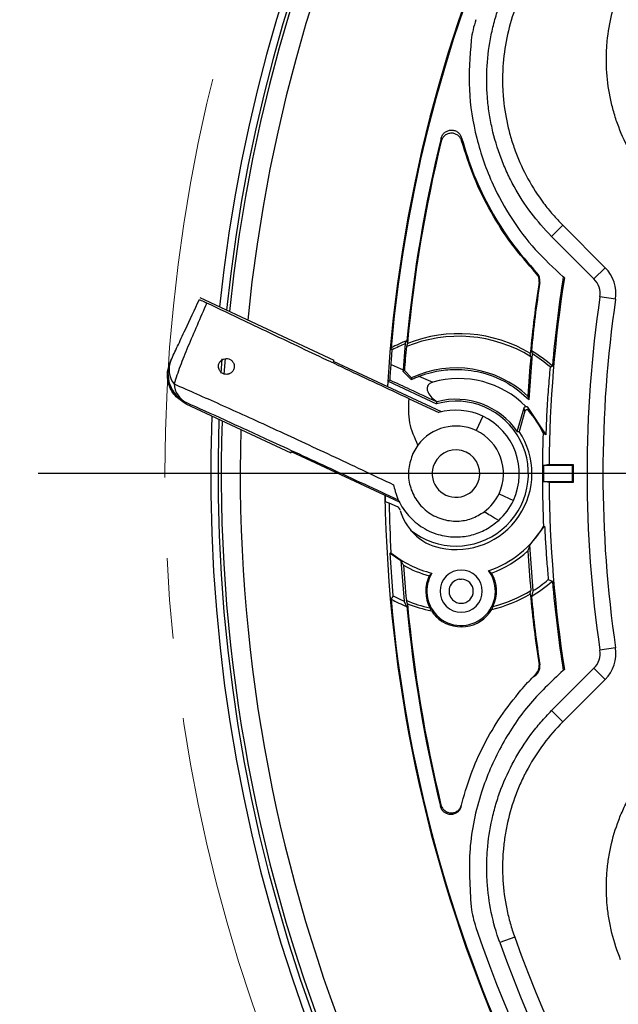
# Model space of a CAD drawing. Header units: millimetres. Extents: x 0 to 594, y 0 to 420.
# Tile 26 of 43: x 343 to 362, y 251 to 282. Entities that reach past the tile are written whole.
import ezdxf

# ---------------------------------------------------------------- set-up
doc = ezdxf.new("R2010")
doc.units = ezdxf.units.MM
doc.linetypes.add('CENTERX2', pattern=[20.32, 12.7, -2.54, 2.54, -2.54])
doc.layers.add('SLD-0', color=7, linetype='Continuous')
doc.styles.add('SLDTEXTSTYLE0', font='TXT', dxfattribs={"width": 0.75})
doc.dimstyles.new('SLDDIMSTYLE3', dxfattribs={"dimtxt": 3.5, "dimasz": 3.2, "dimexe": 0, "dimexo": 0.0625, "dimgap": 0.875, "dimtad": 1, "dimdec": 1, "dimlfac": 3, "dimrnd": 1e-09, "dimzin": 12, "dimdsep": 46, "dimtxsty": 'SLDTEXTSTYLE0', "dimsah": 1, "dimcen": 0.09, "dimadec": 0, "dimazin": 3, "dimtfac": 1, "dimtdec": 1, "dimtofl": 0, "dimtmove": 0, "dimatfit": 3, "dimfxl": 1, "dimfrac": 2, "dimtolj": 1, "dimtzin": 12, "dimarcsym": 0})

# ---------------------------------------------------------------- blocks, each defined once
blk = doc.blocks.new('_D_6')
at = {"layer": 'SLD-0', "color": 7, "transparency": 16777216}
for p, q in [((398.255, 319.301), (333.173, 319.301)), ((334.173, 215.744), (334.173, 319.301)), ((322.35, 273.341), (322.35, 274.407)), ((322.35, 274.407), (327.906, 274.407)), ((327.906, 274.407), (327.906, 273.341)), ((322.35, 261.704), (322.35, 260.637)), ((327.906, 260.637), (327.906, 261.704)), ((322.35, 260.637), (327.906, 260.637)), ((398.255, 215.744), (333.173, 215.744))]:
    blk.add_line(p, q, dxfattribs=at)
for points in [[(334.173, 319.301), (333.623, 316.101), (334.723, 316.101)], [(334.173, 215.744), (334.723, 218.944), (333.623, 218.944)]]:
    blk.add_solid(points, dxfattribs=at)
at = {"layer": 'SLD-0', "color": 7, "transparency": 16777216, "char_height": 3.5, "attachment_point": 1, "rotation": 90, "style": 'SLDTEXTSTYLE0'}
for s, insert in [('310.7', (329.662, 264.343)), ('12.23', (323.394, 261.704)), ('%%c', (329.662, 259.064))]:
    blk.add_mtext(s, dxfattribs=dict(at, insert=insert))
blk = doc.blocks.new('SW_CENTERMARKSYMBOL_1')
at = {"layer": 'SLD-0', "color": 0}
blk.add_line((-1.667, 0), (-55.777, 0), dxfattribs=at)

msp = doc.modelspace()

# ---------------------------------------------------------------- linework, layer by layer
at = {"color": 7, "linetype": 'Continuous', "lineweight": 25}
for p, q in [((360.041, 275.358), (359.688, 275.004)), ((360.041, 275.358), (361.38, 274.019)), ((361.026, 273.666), (359.688, 275.004)), ((360.092, 273.7), (360.056, 273.733)), ((361.38, 274.019), (361.026, 273.666)), ((359.316, 273.555), (359.291, 273.559)), ((352.817, 271.093), (348.587, 273.065)), ((361.709, 273.025), (361.215, 273.098)), ((355.068, 271.622), (354.996, 270.801)), ((358.978, 269.859), (359.081, 271.296)), ((349.255, 270.69), (349.286, 271.143)), ((349.353, 270.66), (349.387, 271.154)), ((352.801, 271.059), (352.817, 271.093)), ((356.21, 269.469), (352.801, 271.059)), ((354.62, 270.961), (354.996, 270.801)), ((354.996, 270.801), (354.992, 270.753)), ((354.992, 270.753), (355.254, 270.489)), ((355.264, 270.545), (355.039, 270.771)), ((354.517, 270.259), (354.528, 270.436)), ((354.528, 270.436), (356.054, 269.724)), ((355.495, 270.592), (355.935, 270.408)), ((348.151, 269.764), (348.134, 269.727)), ((348.134, 269.727), (351.457, 268.178)), ((355.189, 269.881), (356.122, 269.446)), ((356.073, 269.791), (356.06, 269.787)), ((358.605, 268.845), (358.819, 269.593)), ((358.843, 269.488), (358.662, 268.854)), ((358.932, 269.62), (359.504, 268.741)), ((357.514, 269.335), (357.302, 268.882)), ((351.457, 268.178), (351.473, 268.212)), ((354.883, 266.622), (351.473, 268.212)), ((355.468, 268.421), (355.309, 268.156)), ((360.339, 267.772), (359.434, 267.772)), ((359.609, 267.807), (360.374, 267.807)), ((359.434, 267.272), (360.339, 267.272)), ((360.374, 267.237), (359.609, 267.237)), ((354.442, 266.645), (354.555, 266.592)), ((354.82, 266.469), (354.555, 266.592)), ((358.028, 266.888), (358.481, 266.677)), ((359.006, 265.26), (359.468, 265.865)), ((359.106, 263.828), (359.006, 265.26)), ((354.594, 265.016), (354.925, 264.775)), ((354.685, 263.663), (354.594, 265.016)), ((354.925, 264.775), (355.029, 263.498)), ((357.79, 264.383), (357.699, 264.459)), ((355.909, 264.381), (355.825, 264.297)), ((356.065, 263.045), (356.035, 263.015)), ((361.709, 262.019), (361.215, 261.947)), ((359.291, 261.486), (359.316, 261.489)), ((359.688, 260.041), (361.026, 261.379)), ((360.092, 261.344), (360.056, 261.312)), ((361.38, 261.025), (361.026, 261.379)), ((361.38, 261.025), (360.041, 259.687)), ((360.041, 259.687), (359.688, 260.041)), ((358.522, 252.893), (358.052, 252.724))]:
    msp.add_line(p, q, dxfattribs=at)
at = {"color": 7, "linetype": 'Continuous', "lineweight": 25, "flags": 128}
for points in [[(356.203, 278.008), (356.202, 278.064), (356.202, 278.107)], [(356.847, 278.114), (356.848, 278.061), (356.848, 278.019)], [(359.222, 273.854), (359.212, 273.845), (359.204, 273.837)], [(355.068, 271.622), (355.096, 271.675), (355.118, 271.716)], [(355.135, 271.629), (355.116, 271.572), (355.101, 271.528)], [(354.656, 271.427), (354.636, 271.46), (354.62, 271.486)], [(359.031, 271.21), (359.023, 271.268), (359.016, 271.314)], [(359.049, 271.396), (359.067, 271.34), (359.081, 271.296)], [(355.039, 270.771), (355.013, 270.761), (354.992, 270.753)], [(359.64, 270.888), (359.681, 270.904), (359.712, 270.917)], [(354.583, 270.468), (354.552, 270.45), (354.528, 270.436)], [(355.264, 270.545), (355.259, 270.514), (355.254, 270.489)], [(356.06, 269.787), (356.057, 269.752), (356.054, 269.724)], [(358.843, 269.488), (358.83, 269.547), (358.819, 269.593)], [(358.605, 268.845), (358.637, 268.85), (358.662, 268.854)], [(359.609, 267.807), (359.511, 267.788), (359.434, 267.772)], [(360.374, 267.807), (360.354, 267.788), (360.339, 267.772)], [(359.609, 267.237), (359.511, 267.257), (359.434, 267.272)], [(360.374, 267.237), (360.354, 267.257), (360.339, 267.272)], [(354.442, 266.645), (354.44, 266.738), (354.439, 266.829)], [(359.433, 265.848), (359.453, 265.857), (359.468, 265.865)], [(354.615, 265.026), (354.603, 265.02), (354.594, 265.016)], [(359.584, 264.18), (359.656, 264.151), (359.712, 264.128)], [(359.016, 263.731), (359.025, 263.789), (359.031, 263.835)], [(359.106, 263.828), (359.074, 263.727), (359.049, 263.648)], [(354.685, 263.663), (354.648, 263.605), (354.62, 263.559)], [(355.118, 263.328), (355.068, 263.423), (355.029, 263.498)], [(355.135, 263.415), (355.116, 263.472), (355.101, 263.517)], [(356.182, 257.017), (356.189, 257.046), (356.195, 257.069)]]:
    msp.add_lwpolyline(points, dxfattribs=at)
at = {"color": 7, "linetype": 'Continuous', "lineweight": 25}
for centre, radius, start, end in [((399.255, 267.522), 50.333, 91.9896, 174.0027), ((399.255, 267.522), 50.1, 91.9896, 174.0946), ((399.255, 267.522), 50, 88.0867, 174.1343), ((399.255, 267.522), 49.4, 88.3836, 174.3759), ((399.255, 267.522), 44.835, 90.8777, 176.493), ((399.255, 267.522), 44.811, 95.0746, 174.9254), ((360.453, 280.768), 3.333, 161.1518, 172.5953), ((399.255, 267.522), 44.335, 166.1871, 174.5716), ((399.255, 267.522), 44.311, 166.311, 174.682), ((358.962, 273.609), 0.333, 351.41, 43.2926), ((358.962, 273.609), 0.358, 351.41, 43.2546), ((399.255, 267.522), 39.688, 170.9974, 175.0937), ((360.555, 273.194), 1.167, 351.6619, 45), ((399.255, 267.522), 40.417, 171.41, 174.6171), ((399.255, 267.522), 40.392, 171.41, 174.4966), ((399.255, 267.522), 39.647, 171.0354, 179.5883), ((360.555, 273.194), 0.667, 351.6619, 45), ((399.255, 267.522), 38.447, 171.6619, 188.3381), ((399.255, 267.522), 37.947, 171.6619, 188.3381), ((356.755, 267.522), 4.415, 59.1848, 111.5264), ((356.755, 267.522), 4.502, 111.3119, 118.3092), ((356.755, 267.522), 4.433, 112.3628, 118.2556), ((356.755, 267.522), 4.333, 58.3098, 112.4354), ((399.255, 267.522), 44.335, 174.8167, 175.798), ((356.755, 267.522), 4.502, 48.9348, 59.3671), ((356.755, 267.522), 4.433, 49.3858, 58.3527), ((348.574, 270.67), 1, 155.0011, 245.0011), ((348.36, 270.806), 0.75, 157.5289, 217.4193), ((399.255, 267.522), 40.392, 174.7624, 176.5326), ((356.669, 267.522), 3.333, 47.1288, 114.9162), ((348.493, 270.409), 0.731, 184.6043, 242.1039), ((356.755, 267.522), 3, 44.9401, 105.8496), ((356.669, 267.522), 2.286, 231.1648, 105.5887), ((356.669, 267.522), 2.345, 34.3417, 104.7105), ((356.669, 267.522), 2, 65, 105.8656), ((356.669, 267.522), 3.034, 24.9765, 41.0149), ((399.255, 267.522), 50.333, 177.925, 264.0027), ((399.255, 267.522), 50.1, 178.0379, 264.0946), ((399.255, 267.522), 50, 178.0867, 225), ((356.669, 267.522), 2, 335, 65), ((399.255, 267.522), 49.4, 178.3836, 225), ((356.669, 267.522), 1.5, 65, 143.177), ((356.669, 267.522), 2.398, 257.9984, 33.7517), ((356.669, 267.522), 1.5, 335, 65), ((399.255, 267.522), 39.857, 178.1582, 182.4076), ((356.669, 267.522), 0.75, 335, 155), ((356.669, 267.522), 0.75, 155, 335), ((399.255, 267.522), 39.822, 179.6403, 180.3597), ((399.255, 267.522), 38.917, 179.6319, 180.3681), ((399.255, 267.522), 38.882, 179.5802, 180.4198), ((399.255, 267.522), 39.647, 180.4117, 188.9648), ((399.255, 267.522), 44.835, 180.8777, 225), ((399.255, 267.522), 44.709, 181.1917, 183.2002), ((356.669, 267.522), 1.5, 306.5639, 335), ((356.669, 267.522), 2, 312.4404, 335), ((354.75, 266.318), 0.167, 15.4879, 65), ((356.517, 266.807), 1.667, 195.4879, 225), ((356.669, 267.522), 3.232, 288.5858, 328.8007), ((356.517, 266.807), 1.667, 225, 257.9984), ((356.669, 267.522), 3.232, 230.553, 256.4142), ((356.669, 267.522), 3.333, 289.6562, 312.8712), ((399.255, 267.522), 40.392, 183.4674, 185.2376), ((356.669, 267.522), 3.333, 240.243, 255.3438), ((399.255, 267.522), 44.335, 183.7424, 185.1833), ((356.831, 263.811), 1.083, 225, 36.7434), ((356.831, 263.811), 0.667, 315, 135), ((356.831, 263.811), 1.117, 154.1676, 208.0367), ((356.831, 263.811), 1.083, 148.2566, 225), ((356.831, 263.811), 0.667, 135, 315), ((356.831, 263.811), 0.383, 97.3096, 225), ((356.669, 267.522), 3.333, 271.9475, 273.0525), ((356.831, 263.811), 0.383, 45, 87.6904), ((356.831, 263.811), 1.117, 334.307, 30.8324), ((356.755, 267.522), 4.502, 300.6329, 311.0652), ((356.755, 267.522), 4.379, 302.4742, 310.2528), ((399.255, 267.522), 39.688, 184.9063, 189.0027), ((356.831, 263.811), 0.383, 225, 45), ((356.755, 267.522), 4.333, 284.4669, 301.6902), ((399.255, 267.522), 44.811, 185.0746, 225), ((356.755, 267.522), 4.502, 241.6908, 248.6881), ((356.755, 267.522), 4.379, 241.7884, 246.7846), ((356.755, 267.522), 4.333, 247.5646, 257.8768), ((356.755, 267.522), 4.415, 283.6377, 300.8152), ((399.255, 267.522), 40.417, 185.3829, 188.59), ((399.255, 267.522), 40.392, 185.5034, 188.59), ((399.255, 267.522), 44.335, 185.4284, 193.7068), ((399.255, 267.522), 44.311, 185.318, 193.6458), ((356.755, 267.522), 4.415, 248.4736, 258.7059), ((356.831, 263.811), 1.125, 213.2939, 225), ((356.831, 263.811), 1.125, 225, 329.0498), ((360.555, 261.85), 0.667, 315, 8.3381), ((360.555, 261.85), 1.167, 315, 8.3381), ((358.962, 261.436), 0.358, 293.864, 8.59), ((358.962, 261.436), 0.333, 315, 8.59), ((360.453, 254.277), 3.333, 187.3863, 198.8479), ((399.255, 267.522), 44.333, 198.8479, 225), ((399.255, 267.522), 43.78, 199.7563, 250.2436), ((399.255, 267.522), 43.28, 199.7563, 250.2436)]:
    msp.add_arc(centre, radius, start, end, dxfattribs=at)
for points, knots in [([(363.172, 276.348), (362.963, 276.558), (362.77, 276.781), (362.418, 277.257), (362.261, 277.506), (361.986, 278.021), (361.868, 278.288), (361.719, 278.703), (361.674, 278.844), (361.596, 279.129), (361.562, 279.272), (361.476, 279.703), (361.441, 279.992), (361.419, 280.431), (361.417, 280.577), (361.424, 280.872), (361.433, 281.02), (361.475, 281.459), (361.525, 281.747), (361.666, 282.314), (361.756, 282.593), (361.869, 282.867)], [0, 0, 0, 0, 0.125, 0.125, 0.25, 0.25, 0.375, 0.375, 0.4375, 0.4375, 0.5, 0.5, 0.625, 0.625, 0.6875, 0.6875, 0.75, 0.75, 0.875, 0.875, 1, 1, 1, 1]), ([(359.688, 275.004), (359.453, 275.239), (359.237, 275.488), (358.843, 276.013), (358.665, 276.288), (358.427, 276.722), (358.352, 276.87), (358.213, 277.172), (358.149, 277.324), (357.975, 277.785), (357.881, 278.099), (357.773, 278.58), (357.742, 278.742), (357.693, 279.069), (357.674, 279.234), (357.635, 279.729), (357.63, 280.386), (357.716, 281.038), (357.816, 281.525), (357.855, 281.687), (357.945, 282.006), (357.996, 282.164), (358.052, 282.321)], [0, 0, 0, 0, 0.125, 0.125, 0.25, 0.25, 0.3125, 0.3125, 0.375, 0.375, 0.5, 0.5, 0.5625, 0.5625, 0.625, 0.625, 0.75, 0.875, 0.875, 0.9375, 0.9375, 1, 1, 1, 1]), ([(358.522, 282.152), (358.314, 281.571), (358.191, 280.974), (358.142, 280.21), (358.138, 280.055), (358.14, 279.747), (358.16, 279.288), (358.228, 278.836), (358.328, 278.39), (358.366, 278.242), (358.454, 277.948), (358.503, 277.801), (358.666, 277.37), (358.794, 277.093), (359.087, 276.559), (359.252, 276.302), (359.528, 275.933), (359.625, 275.813), (359.827, 275.58), (359.932, 275.467), (360.041, 275.358)], [0, 0, 0, 0, 0.25, 0.25, 0.3125, 0.3125, 0.375, 0.5, 0.5, 0.5625, 0.5625, 0.625, 0.625, 0.75, 0.75, 0.875, 0.875, 0.9375, 0.9375, 1, 1, 1, 1]), ([(357.148, 281.197), (357.109, 280.678), (357.031, 279.642), (357.282, 278.094), (357.758, 276.726), (358.407, 275.555), (359.148, 274.57), (359.753, 274.012), (360.056, 273.733)], [0, 0, 0, 0, 0.186732, 0.372278, 0.559015, 0.704819, 0.852087, 1, 1, 1, 1]), ([(356.202, 278.107), (356.214, 278.142), (356.238, 278.212), (356.315, 278.294), (356.412, 278.348), (356.522, 278.367), (356.632, 278.35), (356.73, 278.298), (356.808, 278.218), (356.834, 278.149), (356.847, 278.114)], [0, 0, 0, 0, 0.12502, 0.249889, 0.374899, 0.499775, 0.624776, 0.74966, 0.874629, 1, 1, 1, 1]), ([(356.848, 278.019), (356.835, 278.053), (356.808, 278.122), (356.729, 278.201), (356.631, 278.252), (356.521, 278.269), (356.412, 278.249), (356.315, 278.195), (356.239, 278.113), (356.215, 278.043), (356.203, 278.008)], [0, 0, 0, 0, 0.125023, 0.24988, 0.374892, 0.499759, 0.624761, 0.749638, 0.874601, 1, 1, 1, 1]), ([(356.847, 278.114), (356.967, 277.723), (357.207, 276.94), (357.749, 275.832), (358.406, 274.785), (358.95, 274.164), (359.222, 273.854)], [0, 0, 0, 0, 0.248971, 0.497959, 0.748971, 1, 1, 1, 1]), ([(359.204, 273.837), (358.938, 274.14), (358.406, 274.745), (357.756, 275.77), (357.213, 276.859), (356.97, 277.632), (356.848, 278.019)], [0, 0, 0, 0, 0.2492907, 0.4986017, 0.7492906, 1, 1, 1, 1]), ([(347.668, 271.093), (347.734, 271.235), (347.866, 271.518), (348.165, 272.161), (348.414, 272.694), (348.566, 273.019)], [0, 0, 0, 0, 0.281567, 0.561013, 1, 1, 1, 1]), ([(348.8, 272.903), (348.695, 272.667), (348.486, 272.193), (348.2, 271.519), (347.945, 270.889), (347.825, 270.532), (347.765, 270.351)], [0, 0, 0, 0, 0.247904, 0.496068, 0.745168, 1, 1, 1, 1]), ([(348.566, 273.019), (348.576, 273.013), (348.597, 273.001), (348.733, 272.936), (348.8, 272.903)], [0, 0, 0, 0, 0.500068, 1, 1, 1, 1]), ([(355.189, 269.881), (354.514, 270.199), (353.164, 270.833), (351.441, 271.647), (349.974, 272.343), (349.192, 272.717), (348.8, 272.903)], [0, 0, 0, 0, 0.279967, 0.55992, 0.779963, 1, 1, 1, 1]), ([(354.62, 270.961), (354.626, 271.049), (354.638, 271.205), (354.65, 271.359), (354.656, 271.427)], [0, 0, 0, 0, 0.559973, 1, 1, 1, 1]), ([(348.134, 269.727), (348.013, 269.803), (347.761, 269.961), (347.572, 270.348), (347.537, 270.735), (347.614, 270.952), (347.65, 271.056)], [0, 0, 0, 0, 0.270257, 0.562423, 0.789733, 1, 1, 1, 1]), ([(349.645, 270.798), (349.626, 270.769), (349.59, 270.711), (349.528, 270.676), (349.475, 270.659), (349.42, 270.65), (349.347, 270.659), (349.277, 270.692), (349.228, 270.738), (349.196, 270.783), (349.174, 270.837), (349.166, 270.897), (349.171, 270.957), (349.185, 270.991), (349.192, 271.009)], [0, 0, 0, 0, 0.124631, 0.249226, 0.295927, 0.374298, 0.498834, 0.623497, 0.690006, 0.748942, 0.812834, 0.874376, 0.934308, 1, 1, 1, 1]), ([(349.192, 271.009), (349.207, 271.034), (349.242, 271.092), (349.32, 271.139), (349.407, 271.158), (349.496, 271.147), (349.578, 271.103), (349.635, 271.036), (349.662, 270.969), (349.67, 270.909), (349.665, 270.849), (349.652, 270.815), (349.645, 270.798)], [0, 0, 0, 0, 0.108207, 0.249503, 0.374291, 0.499335, 0.640154, 0.748771, 0.813371, 0.874248, 0.934659, 1, 1, 1, 1]), ([(354.583, 270.468), (354.583, 270.47), (354.584, 270.473), (354.586, 270.501), (354.59, 270.548), (354.595, 270.62), (354.601, 270.708), (354.608, 270.799), (354.614, 270.886), (354.618, 270.936), (354.62, 270.961)], [0, 0, 0, 0, 0.128992, 0.249018, 0.377976, 0.498741, 0.623618, 0.749089, 0.869738, 1, 1, 1, 1]), ([(355.495, 270.592), (355.5, 270.594), (355.546, 270.611), (355.707, 270.668), (356.052, 270.762), (356.628, 270.832), (357.428, 270.761), (358.283, 270.45), (358.761, 270.043), (358.978, 269.859)], [0, 0, 0, 0, 0.00454, 0.039588, 0.136278, 0.289965, 0.500483, 0.774194, 1, 1, 1, 1]), ([(359.64, 270.888), (359.62, 270.655), (359.581, 270.197), (359.535, 269.491), (359.514, 268.986), (359.504, 268.741)], [0, 0, 0, 0, 0.345281, 0.68173, 1, 1, 1, 1]), ([(347.765, 270.351), (348.234, 270.145), (349.174, 269.732), (350.865, 268.962), (352.706, 268.11), (354.035, 267.482), (354.7, 267.167)], [0, 0, 0, 0, 0.250431, 0.501116, 0.75018, 1, 1, 1, 1]), ([(356.06, 269.787), (355.774, 269.919), (355.263, 270.155), (354.791, 270.372), (354.583, 270.468)], [0, 0, 0, 0, 0.559784, 1, 1, 1, 1]), ([(355.254, 270.489), (355.292, 270.506), (355.366, 270.541), (355.452, 270.575), (355.495, 270.592)], [0, 0, 0, 0, 0.498447, 1, 1, 1, 1]), ([(355.935, 270.408), (355.902, 270.396), (355.852, 270.378), (355.8, 270.33), (355.772, 270.286), (355.757, 270.236), (355.755, 270.166), (355.792, 270.048), (355.902, 269.909), (356.016, 269.83), (356.073, 269.791)], [0, 0, 0, 0, 0.125391, 0.189397, 0.250695, 0.312023, 0.376547, 0.50165, 0.750438, 1, 1, 1, 1]), ([(354.852, 266.685), (354.132, 267.019), (352.694, 267.684), (350.873, 268.522), (349.342, 269.223), (348.548, 269.583), (348.151, 269.764)], [0, 0, 0, 0, 0.279631, 0.558708, 0.779098, 1, 1, 1, 1]), ([(355.468, 268.421), (355.364, 268.652), (355.155, 269.117), (355.177, 269.626), (355.189, 269.881)], [0, 0, 0, 0, 0.497548, 1, 1, 1, 1]), ([(358.936, 269.965), (358.944, 269.946), (358.958, 269.911), (358.972, 269.875), (358.978, 269.859)], [0, 0, 0, 0, 0.56, 1, 1, 1, 1]), ([(358.819, 269.593), (358.821, 269.599), (358.826, 269.612), (358.841, 269.627), (358.858, 269.638), (358.872, 269.64), (358.878, 269.641)], [0, 0, 0, 0, 0.246447, 0.499929, 0.752048, 1, 1, 1, 1]), ([(358.958, 269.513), (358.953, 269.517), (358.945, 269.526), (358.928, 269.533), (358.911, 269.537), (358.893, 269.535), (358.876, 269.529), (358.861, 269.518), (358.85, 269.505), (358.845, 269.493), (358.843, 269.488)], [0, 0, 0, 0, 0.123294, 0.250362, 0.374815, 0.499855, 0.621942, 0.74944, 0.875199, 1, 1, 1, 1]), ([(358.878, 269.641), (358.883, 269.642), (358.892, 269.642), (358.906, 269.638), (358.92, 269.632), (358.928, 269.624), (358.932, 269.62)], [0, 0, 0, 0, 0.258964, 0.499749, 0.755518, 1, 1, 1, 1]), ([(358.932, 269.62), (358.935, 269.608), (358.94, 269.589), (358.946, 269.561), (358.952, 269.537), (358.956, 269.521), (358.958, 269.513)], [0, 0, 0, 0, 0.34, 0.56, 0.78, 1, 1, 1, 1]), ([(359.504, 268.741), (359.488, 268.753), (359.46, 268.774), (359.431, 268.794), (359.419, 268.803)], [0, 0, 0, 0, 0.5599999, 1, 1, 1, 1]), ([(355.309, 268.156), (355.254, 268), (355.144, 267.688), (355.18, 267.188), (355.339, 266.79), (355.55, 266.511), (355.747, 266.329), (355.972, 266.185), (356.3, 266.05), (356.716, 266), (357.173, 266.079), (357.433, 266.238), (357.562, 266.317)], [0, 0, 0, 0, 0.124814, 0.24961, 0.374281, 0.44026, 0.499573, 0.561853, 0.625043, 0.750181, 0.87513, 1, 1, 1, 1]), ([(354.7, 267.167), (354.714, 267.102), (354.731, 267.019), (354.757, 266.935), (354.763, 266.913), (354.765, 266.908), (354.766, 266.907), (354.766, 266.906), (354.793, 266.821), (354.893, 266.571), (355.097, 266.26), (355.374, 265.988), (355.621, 265.809), (355.894, 265.67), (356.262, 265.548), (356.698, 265.502), (357.176, 265.57), (357.625, 265.737), (357.887, 265.943), (358.018, 266.046)], [0, 0, 0, 0, 0.046877, 0.05871, 0.061723, 0.062504, 0.062713, 0.062791, 0.062801, 0.125145, 0.249968, 0.312679, 0.375407, 0.43822, 0.501044, 0.626042, 0.750572, 0.875485, 1, 1, 1, 1]), ([(358.018, 266.046), (357.932, 266.095), (357.778, 266.183), (357.628, 266.276), (357.562, 266.317)], [0, 0, 0, 0, 0.560596, 1, 1, 1, 1]), ([(359.468, 265.865), (359.477, 265.675), (359.497, 265.288), (359.536, 264.731), (359.568, 264.365), (359.584, 264.18)], [0, 0, 0, 0, 0.319634, 0.654905, 1, 1, 1, 1]), ([(358.936, 265.079), (358.949, 265.112), (358.973, 265.171), (358.996, 265.232), (359.006, 265.26)], [0, 0, 0, 0, 0.56, 1, 1, 1, 1]), ([(355.014, 264.628), (354.998, 264.655), (354.968, 264.703), (354.938, 264.753), (354.925, 264.775)], [0, 0, 0, 0, 0.56, 1, 1, 1, 1]), ([(355.845, 263.286), (355.852, 263.268), (355.866, 263.238), (355.883, 263.207), (355.89, 263.193)], [0, 0, 0, 0, 0.56, 1, 1, 1, 1]), ([(357.796, 263.232), (357.804, 263.25), (357.819, 263.281), (357.832, 263.313), (357.837, 263.326)], [0, 0, 0, 0, 0.560003, 1, 1, 1, 1]), ([(360.056, 261.312), (359.674, 260.952), (358.915, 260.237), (358.048, 258.923), (357.398, 257.404), (357.027, 255.681), (357.107, 254.459), (357.147, 253.848)], [0, 0, 0, 0, 0.188213, 0.374168, 0.561097, 0.780784, 1, 1, 1, 1]), ([(358.716, 260.684), (358.787, 260.765), (358.914, 260.91), (359.048, 261.048), (359.107, 261.109)], [0, 0, 0, 0, 0.559984, 1, 1, 1, 1]), ([(359.107, 261.109), (359.115, 261.117), (359.13, 261.132), (359.152, 261.155), (359.175, 261.177), (359.186, 261.189), (359.192, 261.194), (359.195, 261.197), (359.196, 261.199), (359.197, 261.199), (359.197, 261.2), (359.198, 261.2)], [0, 0, 0, 0, 0.5000003, 0.8744141, 0.9681097, 0.9916279, 0.997602, 0.9991872, 0.9996645, 0.9998432, 1, 1, 1, 1]), ([(356.83, 257.017), (356.924, 257.351), (357.111, 258.02), (357.54, 258.97), (358.064, 259.872), (358.499, 260.414), (358.716, 260.684)], [0, 0, 0, 0, 0.250072, 0.499899, 0.749911, 1, 1, 1, 1]), ([(358.052, 252.724), (357.939, 253.037), (357.85, 253.354), (357.718, 253.996), (357.674, 254.321), (357.643, 254.815), (357.638, 254.982), (357.641, 255.313), (357.648, 255.478), (357.687, 255.97), (357.735, 256.294), (357.842, 256.775), (357.884, 256.934), (357.978, 257.251), (358.031, 257.409), (358.207, 257.874), (358.344, 258.172), (358.66, 258.747), (358.837, 259.023), (359.135, 259.421), (359.24, 259.551), (359.457, 259.801), (359.57, 259.923), (359.688, 260.041)], [0, 0, 0, 0, 0.125, 0.125, 0.25, 0.25, 0.3125, 0.3125, 0.375, 0.375, 0.5, 0.5, 0.5625, 0.5625, 0.625, 0.625, 0.75, 0.75, 0.875, 0.875, 0.9375, 0.9375, 1, 1, 1, 1]), ([(360.041, 259.687), (359.605, 259.25), (359.24, 258.763), (358.87, 258.092), (358.801, 257.954), (358.672, 257.674), (358.612, 257.533), (358.451, 257.104), (358.363, 256.813), (358.263, 256.366), (358.235, 256.216), (358.189, 255.913), (358.172, 255.759), (358.135, 255.299), (358.133, 254.994), (358.17, 254.387), (358.21, 254.084), (358.303, 253.632), (358.34, 253.482), (358.423, 253.185), (358.47, 253.038), (358.522, 252.893)], [0, 0, 0, 0, 0.25, 0.25, 0.3125, 0.3125, 0.375, 0.375, 0.5, 0.5, 0.5625, 0.5625, 0.625, 0.625, 0.75, 0.75, 0.875, 0.875, 0.9375, 0.9375, 1, 1, 1, 1]), ([(361.869, 252.178), (361.756, 252.452), (361.665, 252.732), (361.558, 253.163), (361.528, 253.308), (361.479, 253.597), (361.46, 253.742), (361.418, 254.179), (361.411, 254.471), (361.434, 254.91), (361.446, 255.058), (361.483, 255.351), (361.507, 255.496), (361.593, 255.927), (361.671, 256.208), (361.819, 256.621), (361.874, 256.757), (361.993, 257.027), (362.059, 257.16), (362.267, 257.549), (362.423, 257.796), (362.771, 258.265), (362.963, 258.487), (363.172, 258.696)], [0, 0, 0, 0, 0.125, 0.125, 0.1875, 0.1875, 0.25, 0.25, 0.375, 0.375, 0.4375, 0.4375, 0.5, 0.5, 0.625, 0.625, 0.6875, 0.6875, 0.75, 0.75, 0.875, 0.875, 1, 1, 1, 1]), ([(356.83, 257.017), (356.818, 256.982), (356.793, 256.912), (356.715, 256.829), (356.617, 256.775), (356.506, 256.756), (356.395, 256.775), (356.297, 256.829), (356.219, 256.912), (356.195, 256.982), (356.182, 257.017)], [0, 0, 0, 0, 0.125009, 0.249928, 0.374932, 0.49985, 0.624849, 0.749769, 0.874757, 1, 1, 1, 1]), ([(356.195, 257.069), (356.207, 257.034), (356.231, 256.964), (356.309, 256.881), (356.407, 256.827), (356.517, 256.808), (356.628, 256.826), (356.727, 256.879), (356.805, 256.961), (356.83, 257.031), (356.842, 257.066)], [0, 0, 0, 0, 0.125011, 0.24992, 0.374924, 0.499835, 0.624834, 0.749745, 0.874731, 1, 1, 1, 1])]:
    msp.add_open_spline(points, degree=3, knots=knots, dxfattribs=at)
at = {"layer": 'SLD-0', "color": 7, "linetype": 'CENTERX2', "lineweight": 18}
msp.add_circle((399.255, 267.522), 51.779, dxfattribs=at)

# ---------------------------------------------------------------- block references
at = {"layer": 'SLD-0', "color": 7}
msp.add_blockref('SW_CENTERMARKSYMBOL_1', (399.255, 267.522), dxfattribs=at)

# ---------------------------------------------------------------- dimensions: what is measured, and where the dimension line sits
dim = msp.add_linear_dim(base=(334.173, 319.301), p1=(399.255, 215.744), p2=(399.255, 319.301), angle=90, text='%%c<>', dimstyle='SLDDIMSTYLE3', dxfattribs=at)
dim.commit()
dim.dimension.update_dxf_attribs({"geometry": '_D_6', "text_midpoint": (334.173, 267.522), "dimtype": 160})

doc.saveas('drawing.dxf')
